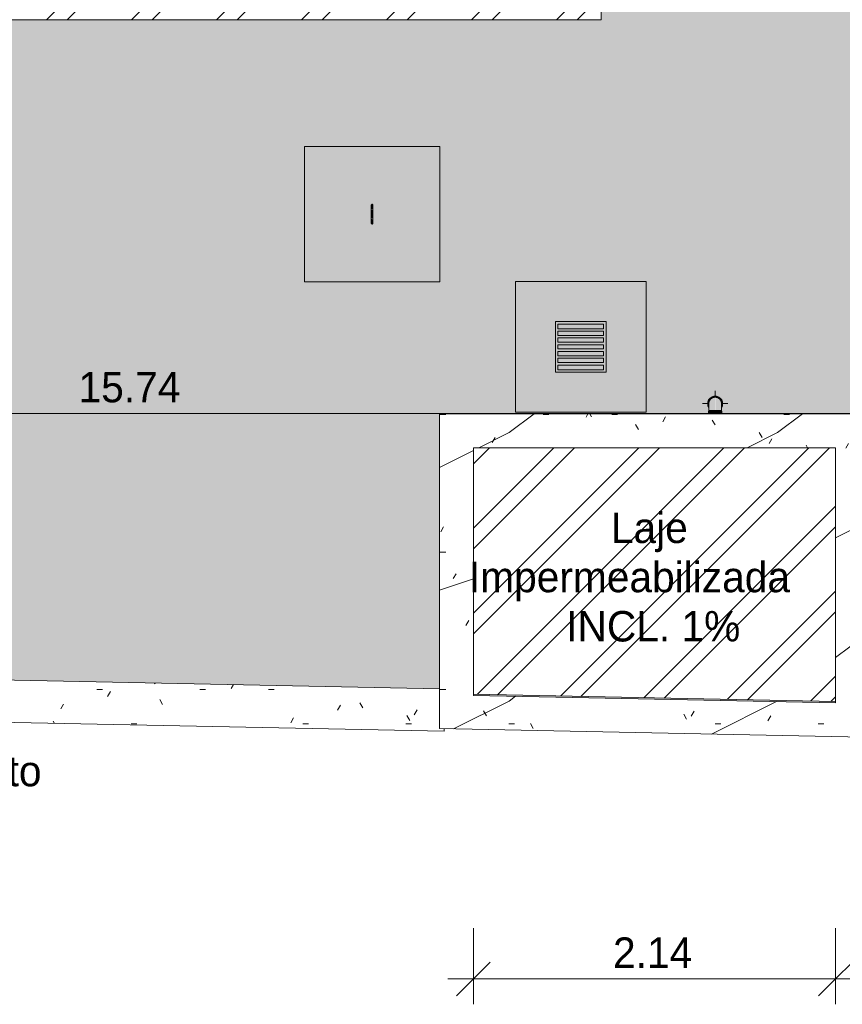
# Model space of a CAD drawing. Header units: millimetres. Extents: x -62808 to 71352, y -27667 to 33271.
# Tile 30 of 71: x -2894 to 1973, y -27667 to -21845. Entities that reach past the tile are written whole.
import ezdxf

# ---------------------------------------------------------------- set-up
doc = ezdxf.new("R2010")
doc.units = ezdxf.units.MM
for name, color, linetype, lineweight in [('A-ANNO-DIMS', 211, 'Continuous', 9), ('A-ANNO-DIMS-100', 211, 'Continuous', 9), ('A-DETL-GENF', 92, 'Continuous', 50), ('A-DETL-THIN', 151, 'Continuous', 9), ('A-FLOR', 192, 'Continuous', 18), ('A-FLOR-PATT', 8, 'Continuous', 18), ('A-GENM', 13, 'Continuous', 9), ('A-ROOF', 132, 'Continuous', 9), ('A-ROOF-OTLN', 132, 'Continuous', 9), ('A-ROOF-PATT', 132, 'Continuous', 9), ('A-WALL', 113, 'Continuous', 18), ('G-ANNO-TEXT', 231, 'Continuous', 9), ('P-PIPE', 3, 'Continuous', 9), ('P-PIPE-CNTR', 3, 'Continuous', 9), ('P-SANR-FIXT', 6, 'Continuous', 9)]:
    doc.layers.add(name, color=color, linetype=linetype, lineweight=lineweight)
doc.styles.add('Century Gothic', font='GOTHIC.TTF', dxfattribs={"height": 180})
doc.dimstyles.new('1_8mm_Century_Gothic', dxfattribs={"dimscale": 304.8, "dimtxt": 187.950289, "dimasz": 0.656168, "dimexe": 0.492126, "dimexo": 0.0625, "dimgap": 0.049213, "dimtad": 1, "dimlfac": 0.001, "dimrnd": 0.01, "dimzin": 0, "dimdsep": 46, "dimtxsty": 'Century Gothic', "dimblk1": 'OBLIQUE', "dimblk2": 'OBLIQUE', "dimsah": 1, "dimcen": 0.09, "dimdle": 0.492126, "dimazin": 0, "dimtfac": 1, "dimtdec": 4, "dimtix": 1, "dimtmove": 0, "dimatfit": 3, "dimfxl": 0.984252, "dimfxlon": 1, "dimtvp": 1, "dimtolj": 1, "dimtzin": 0, "dimarcsym": 2})
pattern_1 = [(0, (0, 0), (812.8, 203.2), [33.528, -576.072, 33.528, -576.072, -3251.2]), (0, (0, 0), (812.8, 203.2), [-1219.2, 33.528, -1185.672, 33.528, -576.072, -1422.4]), (0, (0, 0), (812.8, 203.2), [-3048, 33.528, -372.872, 33.528, -982.472]), (120, (304.8, 101.6), (-582.3764, 602.30545), [33.528, -576.072, 33.528, -576.072, -3251.2]), (120, (304.8, 101.6), (-582.3764, 602.30545), [-1219.2, 33.528, -1185.672, 33.528, -576.072, -1422.4]), (120, (304.8, 101.6), (-582.3764, 602.30545), [-3048, 33.528, -372.872, 33.528, -982.472]), (240, (406.4, 508), (-230.4236, -805.50545), [33.528, -576.072, 33.528, -576.072, -3251.2]), (240, (406.4, 508), (-230.4236, -805.50545), [-1219.2, 33.528, -1185.672, 33.528, -576.072, -1422.4]), (240, (406.4, 508), (-230.4236, -805.50545), [-3048, 33.528, -372.872, 33.528, -982.472])]
pattern_2 = [(45, (0, 0), (-251.447, 251.447), []), (45, (0, 381), (-251.447, 251.447), [])]

# ---------------------------------------------------------------- blocks, each defined once
blk = doc.blocks.new('ESG_Caixa de Inspeção de Alvenaria - Caixa de Inspeção de Alvenaria-25673126-PLANTA DE IMPERMEABILIZAÇÃO - COBERTURA')
at = {"layer": 'P-SANR-FIXT'}
h = blk.add_hatch(color=8, dxfattribs=at)
h.paths.add_polyline_path([(-57.2, 0), (-55, 1.9), (-54.5, 0), (-29.8, 0), (-25, 3.5), (-40.5, 4.9), (-52.3, 4), (-54.4, 4.3), (-57.1, 0.5)])
h.paths.add_polyline_path([(-29.8, 0), (-27.4, 0), (-27.4, 1.2)])
for points in [[(-57.2, 0), (-55.8, -4.3), (-54.9, -3.5), (-54.1, -3.6), (-45.1, -5), (-30, -4.3), (-25, -3.5), (-30.9, 0), (-54.5, 0), (-55.6, -2.5), (-56.4, -1.3)], [(-25, 4.3), (-25, 0), (25, 0), (25, 5), (-25, 4.5)], [(-25, -5), (25, -4.3), (25, 0), (-25, 0), (-25, -4.9)], [(25, -4.3), (37.2, -4.8), (43.7, -4.3), (53, -4.9), (55.5, -3.5), (56.2, 0), (29.8, 0), (25.9, -3.5)]]:
    blk.add_hatch(color=8, dxfattribs=at).paths.add_polyline_path(points)
h = blk.add_hatch(color=8, dxfattribs=at)
h.paths.add_polyline_path([(25, 4.3), (31.3, 0), (56.2, 0), (54.5, 4.6), (47.1, 5), (38.7, 4.5), (31.3, 4.9)])
h.paths.add_polyline_path([(25, 2.5), (27.4, 0), (29.8, 0), (27.3, 1.3)])
at = {"layer": 'P-SANR-FIXT', "color": 253}
for p, q in [((25, 5), (-25, 5)), ((-25, -5), (25, -5))]:
    blk.add_line(p, q, dxfattribs=at)
at = {"layer": 'P-SANR-FIXT', "color": 253, "flags": 128}
for points in [[(-58.3, 0), (-58.3, 0.2), (-58.3, 0.4), (-58.3, 0.6), (-58.3, 0.8), (-58.2, 1), (-58.2, 1.2), (-58.1, 1.4), (-58.1, 1.6), (-58, 1.8), (-57.9, 1.9), (-57.9, 2.1), (-57.8, 2.3), (-57.7, 2.5), (-57.6, 2.7), (-57.5, 2.8), (-57.3, 3), (-57.2, 3.1), (-57.1, 3.3), (-57, 3.4), (-56.8, 3.6), (-56.7, 3.7), (-56.5, 3.9), (-56.4, 4), (-56.2, 4.1), (-56, 4.2), (-55.9, 4.3), (-55.7, 4.4), (-55.5, 4.5), (-55.3, 4.6), (-55.1, 4.7), (-55, 4.7), (-54.8, 4.8), (-54.6, 4.8), (-54.4, 4.9), (-54.2, 4.9), (-54, 5), (-53.8, 5), (-53.6, 5), (-53.4, 5), (-53.3, 5)], [(-53.3, -5), (-53.5, -5), (-53.7, -5), (-53.9, -5), (-54.1, -4.9), (-54.3, -4.9), (-54.5, -4.9), (-54.7, -4.8), (-54.9, -4.7), (-55.1, -4.7), (-55.3, -4.6), (-55.5, -4.5), (-55.6, -4.4), (-55.8, -4.3), (-56, -4.2), (-56.2, -4.1), (-56.3, -4), (-56.5, -3.9), (-56.6, -3.8), (-56.8, -3.6), (-56.9, -3.5), (-57.1, -3.3), (-57.2, -3.2), (-57.3, -3), (-57.4, -2.9), (-57.5, -2.7), (-57.6, -2.5), (-57.7, -2.4), (-57.8, -2.2), (-57.9, -2), (-58, -1.8), (-58.1, -1.6), (-58.1, -1.4), (-58.2, -1.2), (-58.2, -1), (-58.3, -0.8), (-58.3, -0.7), (-58.3, -0.5), (-58.3, -0.3), (-58.3, -0.1), (-58.3, 0)], [(-25, 5), (-26.1, 5), (-27.3, 5), (-28.4, 5), (-29.5, 5), (-30.6, 5), (-31.7, 5), (-32.8, 5), (-33.9, 5), (-35, 5), (-36, 5), (-37.1, 5), (-38.1, 5), (-39.1, 5), (-40.1, 5), (-41, 5), (-41.9, 5), (-42.8, 5), (-43.7, 5), (-44.5, 5), (-45.3, 5), (-46.1, 5), (-46.8, 5), (-47.5, 5), (-48.2, 5), (-48.8, 5), (-49.4, 5), (-50, 5), (-50.5, 5), (-51, 5), (-51.4, 5), (-51.8, 5), (-52.1, 5), (-52.4, 5), (-52.7, 5), (-52.9, 5), (-53.1, 5), (-53.2, 5), (-53.3, 5), (-53.3, 5)], [(-53.3, 5), (-53.3, 5), (-53.3, 5)], [(53.3, 5), (53.3, 5), (53.2, 5), (53.1, 5), (53, 5), (52.8, 5), (52.5, 5), (52.2, 5), (51.9, 5), (51.5, 5), (51.1, 5), (50.6, 5), (50.1, 5), (49.6, 5), (49, 5), (48.4, 5), (47.7, 5), (47, 5), (46.3, 5), (45.5, 5), (44.7, 5), (43.9, 5), (43.1, 5), (42.2, 5), (41.2, 5), (40.3, 5), (39.3, 5), (38.4, 5), (37.3, 5), (36.3, 5), (35.3, 5), (34.2, 5), (33.1, 5), (32, 5), (30.9, 5), (29.8, 5), (28.7, 5), (27.6, 5), (26.4, 5), (25.3, 5), (25, 5)], [(53.3, 5), (53.5, 5), (53.7, 5), (53.9, 5), (54.1, 4.9), (54.3, 4.9), (54.5, 4.9), (54.7, 4.8), (54.9, 4.7), (55.1, 4.7), (55.3, 4.6), (55.5, 4.5), (55.6, 4.4), (55.8, 4.3), (56, 4.2), (56.2, 4.1), (56.3, 4), (56.5, 3.9), (56.6, 3.8), (56.8, 3.6), (56.9, 3.5), (57.1, 3.3), (57.2, 3.2), (57.3, 3), (57.4, 2.9), (57.5, 2.7), (57.6, 2.5), (57.7, 2.4), (57.8, 2.2), (57.9, 2), (58, 1.8), (58.1, 1.6), (58.1, 1.4), (58.2, 1.2), (58.2, 1), (58.3, 0.8), (58.3, 0.7), (58.3, 0.5), (58.3, 0.3), (58.3, 0.1), (58.3, 0)], [(53.3, 5), (53.3, 5), (53.3, 5)], [(58.3, 0), (58.3, -0.2), (58.3, -0.4), (58.3, -0.6), (58.3, -0.8), (58.2, -1), (58.2, -1.2), (58.1, -1.4), (58.1, -1.6), (58, -1.8), (57.9, -1.9), (57.9, -2.1), (57.8, -2.3), (57.7, -2.5), (57.6, -2.7), (57.5, -2.8), (57.3, -3), (57.2, -3.1), (57.1, -3.3), (57, -3.4), (56.8, -3.6), (56.7, -3.7), (56.5, -3.9), (56.4, -4), (56.2, -4.1), (56, -4.2), (55.9, -4.3), (55.7, -4.4), (55.5, -4.5), (55.3, -4.6), (55.1, -4.7), (55, -4.7), (54.8, -4.8), (54.6, -4.8), (54.4, -4.9), (54.2, -4.9), (54, -5), (53.8, -5), (53.6, -5), (53.4, -5), (53.3, -5)], [(-53.3, -5), (-53.3, -5), (-53.3, -5)], [(-53.3, -5), (-53.3, -5), (-53.2, -5), (-53.1, -5), (-53, -5), (-52.8, -5), (-52.5, -5), (-52.2, -5), (-51.9, -5), (-51.5, -5), (-51.1, -5), (-50.6, -5), (-50.1, -5), (-49.6, -5), (-49, -5), (-48.4, -5), (-47.7, -5), (-47, -5), (-46.3, -5), (-45.5, -5), (-44.7, -5), (-43.9, -5), (-43.1, -5), (-42.2, -5), (-41.2, -5), (-40.3, -5), (-39.3, -5), (-38.4, -5), (-37.3, -5), (-36.3, -5), (-35.3, -5), (-34.2, -5), (-33.1, -5), (-32, -5), (-30.9, -5), (-29.8, -5), (-28.7, -5), (-27.6, -5), (-26.4, -5), (-25.3, -5), (-25, -5)], [(25, -5), (26.1, -5), (27.3, -5), (28.4, -5), (29.5, -5), (30.6, -5), (31.7, -5), (32.8, -5), (33.9, -5), (35, -5), (36, -5), (37.1, -5), (38.1, -5), (39.1, -5), (40.1, -5), (41, -5), (41.9, -5), (42.8, -5), (43.7, -5), (44.5, -5), (45.3, -5), (46.1, -5), (46.8, -5), (47.5, -5), (48.2, -5), (48.8, -5), (49.4, -5), (50, -5), (50.5, -5), (51, -5), (51.4, -5), (51.8, -5), (52.1, -5), (52.4, -5), (52.7, -5), (52.9, -5), (53.1, -5), (53.2, -5), (53.3, -5), (53.3, -5)], [(53.3, -5), (53.3, -5), (53.3, -5)]]:
    blk.add_lwpolyline(points, dxfattribs=at)
at = {"layer": 'P-SANR-FIXT', "color": 253}
for centre, start_param, end_param in [((-53.3, 0), 5.759587, 7.853982), ((-53.3, 0), 1.570796, 3.665191), ((53.3, 0), 4.712389, 6.283185), ((53.3, 0), 3.141593, 4.712389)]:
    blk.add_ellipse(centre, major_axis=(0, 5), ratio=0.998268, start_param=start_param, end_param=end_param, dxfattribs=at)
blk = doc.blocks.new('Laje Concreto _Inspeção_ - Laje Concreto _Inspeção_-V17-PLANTA DE IMPERMEABILIZAÇÃO - COBERTURA')
at = {"layer": 'A-GENM'}
h = blk.add_hatch(color=8, dxfattribs=at)
h.paths.add_polyline_path([(0, -61.3), (0, -400), (800, -400), (800, 400), (0, 400)])
h.paths.add_polyline_path([(342.8, 0), (344.8, -2.5), (345, 1.9), (344, 1.9), (343.1, 0.5)])
h.paths.add_polyline_path([(375, -2.5), (373.9, 1.3), (372.6, 0), (373.9, -1.3)])
h.paths.add_polyline_path([(425, 2.5), (426.1, -1.3), (427.4, 0), (426.1, 1.3)])
h.paths.add_polyline_path([(429.8, 0), (425, -3.5), (425.9, -3.5), (428.4, -1.2)])
h.paths.add_polyline_path([(425, 4.3), (425, 2.5), (427, 2.5), (425.9, 3.6)])
h.paths.add_polyline_path([(342.8, 0), (344.2, 4.3), (345.1, 3.5), (345.9, 3.6), (354.9, 5), (370.2, 4.3), (375, 4.5), (375, 5), (455.3, 4.2), (455.7, -2.5), (454.5, -4.6), (447.1, -5), (440, -4.3), (430.7, -4.8), (425, -5), (375, -4.3), (375, -3.5), (359.5, -4.9), (347.7, -4), (345.6, -4.3), (343.2, -1.3)])
at = {"layer": 'A-GENM', "color": 250}
for p, q in [((800, 400), (0, 400)), ((0, 400), (0, -400)), ((800, -400), (800, 400)), ((0, -400), (800, -400))]:
    blk.add_line(p, q, dxfattribs=at)
blk = doc.blocks.new('Tampa de Concreto com Grelha _Inspeção_ - Tampa de Concreto com Grelha _Inspeção_-23948118-PLANTA DE IMPERMEABILIZAÇÃO - COBERTURA')
at = {"layer": 'A-GENM', "color": 250}
for p, q in [((774, 387), (0, 387)), ((0, 387), (0, -387)), ((774, -387), (774, 387)), ((537, 150), (237, 150)), ((237, 150), (237, -150)), ((237, 150), (537, 150)), ((237, -150), (237, 150)), ((252, -135), (252, 135)), ((252, 135), (279.5, 135)), ((279.5, 135), (279.5, -135)), ((294.5, -135), (294.5, 135)), ((294.5, 135), (319.5, 135)), ((319.5, 135), (319.5, -135)), ((334.5, -135), (334.5, 135)), ((334.5, 135), (359.5, 135)), ((359.5, 135), (359.5, -135)), ((374.5, -135), (374.5, 135)), ((374.5, 135), (399.5, 135)), ((399.5, 135), (399.5, -135)), ((414.5, -135), (414.5, 135)), ((414.5, 135), (439.5, 135)), ((439.5, 135), (439.5, -135)), ((454.5, -135), (454.5, 135)), ((454.5, 135), (479.5, 135)), ((479.5, 135), (479.5, -135)), ((494.5, 135), (522, 135)), ((494.5, -135), (494.5, 135)), ((522, 135), (522, -135)), ((537, -150), (537, 150)), ((537, 150), (537, -150)), ((237, -150), (537, -150)), ((537, -150), (237, -150)), ((279.5, -135), (252, -135)), ((319.5, -135), (294.5, -135)), ((359.5, -135), (334.5, -135)), ((399.5, -135), (374.5, -135)), ((439.5, -135), (414.5, -135)), ((479.5, -135), (454.5, -135)), ((522, -135), (494.5, -135)), ((0, -387), (774, -387))]:
    blk.add_line(p, q, dxfattribs=at)
blk = doc.blocks.new('PLUV_Serie Reforcada_Joelho 45_90 - Standard-25854213-PLANTA DE IMPERMEABILIZAÇÃO - COBERTURA')
at = {"layer": 'P-PIPE'}
for points in [[(1183.6, -24153.6), (1220.5, -24153.6), (1219.9, -24077.2), (1208.2, -24079.5), (1198.7, -24084.6), (1191.5, -24091.4), (1186.8, -24099.3), (1184.3, -24107.1), (1185.1, -24107.9), (1183.6, -24113.2), (1183.5, -24141.1), (1183.2, -24150.8), (1183.4, -24153.6)], [(1248.7, -24153.6), (1258, -24153.6), (1258, -24134.4), (1257.3, -24110.7), (1256.8, -24107.1), (1257, -24107.1), (1255.6, -24102.3), (1250.5, -24093.3), (1241.2, -24083.7), (1237.8, -24081.5), (1227.3, -24078), (1220.5, -24077.1), (1220.5, -24153.6), (1248, -24153.6)], [(1208.2, -24176.1), (1220.5, -24176.1), (1220.5, -24159), (1181.4, -24159), (1182.1, -24176.1), (1206.9, -24176.1)], [(1246.6, -24176.1), (1260, -24176.1), (1259, -24159), (1220.5, -24159), (1220.5, -24176.1), (1243.9, -24176.1)]]:
    blk.add_hatch(color=256, dxfattribs=at).paths.add_polyline_path(points)
h = blk.add_hatch(color=256, dxfattribs=at)
h.paths.add_polyline_path([(1257.6, -24117.7), (1257.7, -24111.9), (1256.8, -24107.1), (1255.7, -24107.4), (1257.4, -24113.2), (1257.6, -24117.5)])
h.paths.add_polyline_path([(1184.3, -24104.9), (1190.4, -24093.5), (1186.4, -24099.9), (1185.5, -24102.1)])
h.paths.add_polyline_path([(1183.4, -24117.7), (1184.5, -24109.1), (1184.3, -24107.1), (1184.1, -24107.1), (1183.4, -24117.5)])
h.paths.add_polyline_path([(1256.8, -24104.9), (1251.9, -24094.6), (1253.5, -24097.6), (1255.6, -24102.3)])
h = blk.add_hatch(color=256, dxfattribs=at)
h.paths.add_polyline_path([(1181.4, -24159), (1184.3, -24158.3), (1183, -24158.1), (1182.1, -24158.6)])
h.paths.add_polyline_path([(1191.7, -24159), (1220.5, -24159), (1220, -24156.6), (1186.1, -24157.7), (1186.1, -24159), (1190.5, -24159)])
h = blk.add_hatch(color=256, dxfattribs=at)
h.paths.add_polyline_path([(1185.8, -24156.6), (1183.6, -24153.6), (1184.4, -24156.6), (1185.3, -24156.6)])
h.paths.add_polyline_path([(1210.9, -24156.6), (1220.5, -24156.6), (1220.5, -24153.6), (1185.3, -24153.6), (1186.1, -24156.6), (1210.8, -24156.6)])
h = blk.add_hatch(color=256, dxfattribs=at)
h.paths.add_polyline_path([(1230.8, -24156.6), (1244.7, -24156.6), (1243.8, -24153.6), (1220.5, -24154.2), (1221.1, -24156.6), (1230.8, -24156.6)])
h.paths.add_polyline_path([(1255.2, -24156.6), (1255, -24153.6), (1244.7, -24153.6), (1244.8, -24156.6), (1255, -24156.6)])
h.paths.add_polyline_path([(1257.5, -24156.6), (1256.7, -24154.6), (1256, -24156.6), (1257.4, -24156.6)])
h = blk.add_hatch(color=256, dxfattribs=at)
h.paths.add_polyline_path([(1257.4, -24159), (1258, -24158.1), (1256.8, -24158.3)])
h.paths.add_polyline_path([(1249.4, -24159), (1255.2, -24157.8), (1252.5, -24156.6), (1220.5, -24156.6), (1220.6, -24159), (1249.3, -24159)])
for p, q in [((1183, -24156.6), (1180.7, -24159)), ((1180.7, -24159), (1180.7, -24176.1)), ((1220.5, -24159), (1181.4, -24159)), ((1183, -24114.6), (1183, -24114.6)), ((1183, -24153.6), (1183, -24156.6)), ((1220.5, -24156.6), (1183.6, -24156.6)), ((1257.5, -24156.6), (1220.5, -24156.6)), ((1259.7, -24159), (1220.5, -24159)), ((1258, -24114.6), (1258, -24114.6)), ((1258, -24156.6), (1258, -24153.6)), ((1260.3, -24159), (1258, -24156.6)), ((1260.3, -24176.1), (1260.3, -24159))]:
    blk.add_line(p, q, dxfattribs=at)
at = {"layer": 'P-PIPE', "flags": 128}
for points in [[(1183, -24114.6), (1183.1, -24113.1), (1183.2, -24111.6), (1183.3, -24110.1), (1183.5, -24108.6), (1183.8, -24107.2), (1184.1, -24105.7), (1184.5, -24104.2), (1184.9, -24102.8), (1185.4, -24101.4), (1186, -24100), (1186.6, -24098.6), (1187.3, -24097.3), (1188, -24096), (1188.8, -24094.7), (1189.6, -24093.4), (1190.5, -24092.2), (1191.4, -24091), (1192.4, -24089.9), (1193.4, -24088.8), (1194.4, -24087.7), (1195.5, -24086.7), (1196.7, -24085.7), (1197.8, -24084.8), (1199, -24083.9), (1200.3, -24083.1), (1201.6, -24082.3), (1202.9, -24081.5), (1204.2, -24080.9), (1205.6, -24080.2), (1207, -24079.7), (1208.4, -24079.1), (1209.8, -24078.7), (1211.2, -24078.3), (1212.7, -24077.9), (1214.2, -24077.7), (1215.7, -24077.4), (1217.1, -24077.3), (1218.6, -24077.2), (1220.1, -24077.1), (1220.5, -24077.1)], [(1220.5, -24077.1), (1222, -24077.1), (1223.5, -24077.2), (1225, -24077.4), (1226.5, -24077.6), (1228, -24077.9), (1229.5, -24078.2), (1230.9, -24078.6), (1232.3, -24079), (1233.8, -24079.5), (1235.1, -24080.1), (1236.5, -24080.7), (1237.9, -24081.3), (1239.2, -24082.1), (1240.5, -24082.8), (1241.7, -24083.7), (1242.9, -24084.5), (1244.1, -24085.4), (1245.3, -24086.4), (1246.4, -24087.4), (1247.4, -24088.5), (1248.5, -24089.6), (1249.4, -24090.7), (1250.4, -24091.9), (1251.3, -24093.1), (1252.1, -24094.3), (1252.9, -24095.6), (1253.6, -24096.9), (1254.3, -24098.3), (1254.9, -24099.6), (1255.5, -24101), (1256, -24102.4), (1256.5, -24103.9), (1256.9, -24105.3), (1257.2, -24106.8), (1257.5, -24108.2), (1257.7, -24109.7), (1257.9, -24111.2), (1258, -24112.7), (1258, -24114.2), (1258, -24114.6)], [(1183, -24114.6), (1183, -24114.6), (1183, -24114.7), (1183, -24114.9), (1183, -24115.1), (1183, -24115.4), (1183, -24115.7), (1183, -24116.1), (1183, -24116.6), (1183, -24117.1), (1183, -24117.7), (1183, -24118.3), (1183, -24119), (1183, -24119.8), (1183, -24120.6), (1183, -24121.4), (1183, -24122.3), (1183, -24123.3), (1183, -24124.3), (1183, -24125.3), (1183, -24126.4), (1183, -24127.6), (1183, -24128.8), (1183, -24130), (1183, -24131.2), (1183, -24132.5), (1183, -24133.9), (1183, -24135.2), (1183, -24136.6), (1183, -24138), (1183, -24139.5), (1183, -24140.9), (1183, -24142.4), (1183, -24143.9), (1183, -24145.4), (1183, -24147), (1183, -24148.5), (1183, -24150.1), (1183, -24151.6), (1183, -24153.2), (1183, -24153.6)], [(1258, -24153.6), (1258, -24152), (1258, -24150.5), (1258, -24148.9), (1258, -24147.4), (1258, -24145.9), (1258, -24144.3), (1258, -24142.8), (1258, -24141.3), (1258, -24139.9), (1258, -24138.4), (1258, -24137), (1258, -24135.6), (1258, -24134.2), (1258, -24132.9), (1258, -24131.6), (1258, -24130.3), (1258, -24129.1), (1258, -24127.9), (1258, -24126.7), (1258, -24125.6), (1258, -24124.6), (1258, -24123.5), (1258, -24122.6), (1258, -24121.7), (1258, -24120.8), (1258, -24120), (1258, -24119.2), (1258, -24118.5), (1258, -24117.9), (1258, -24117.3), (1258, -24116.7), (1258, -24116.2), (1258, -24115.8), (1258, -24115.5), (1258, -24115.2), (1258, -24114.9), (1258, -24114.8), (1258, -24114.7), (1258, -24114.6)]]:
    blk.add_lwpolyline(points, dxfattribs=at)
at = {"layer": 'P-PIPE'}
for major_axis, start_param, end_param in [((-37.5, 0), 4.712389, 6.360287), ((37.5, 0), 1.570796, 3.218694), ((37.5, 0), 6.206084, 7.853982), ((37.5, 0), 6.206084, 7.853982)]:
    blk.add_ellipse((1220.5, -24114.6), major_axis=major_axis, ratio=0.999988, start_param=start_param, end_param=end_param, dxfattribs=at)
blk = doc.blocks.new('PLUV_Serie Reforcada_Luva Simples - Standard-V25-PLANTA DE IMPERMEABILIZAÇÃO - COBERTURA')
at = {"layer": 'P-PIPE'}
for points in [[(1183.3, -24138.1), (1181.9, -24107), (1188.3, -24092.3), (1196.3, -24083.7), (1210.8, -24076.4), (1220.5, -24074.4), (1220.5, -24070.4), (1205.4, -24073), (1190.9, -24082.2), (1182.2, -24092.5), (1176.9, -24107.8), (1177.6, -24124.3), (1183.2, -24138)], [(1257.8, -24138.1), (1258.9, -24136.8), (1264.2, -24121.5), (1263.4, -24104.9), (1256.8, -24090), (1246.8, -24079.5), (1235.7, -24073), (1220.5, -24070.4), (1220.7, -24075.1), (1234.1, -24077.5), (1248.5, -24086.7), (1256, -24097.9), (1259.5, -24107.8), (1258.7, -24124.9), (1257.9, -24128.3), (1257.9, -24137.2)]]:
    blk.add_hatch(color=256, dxfattribs=at).paths.add_polyline_path(points)
h = blk.add_hatch(color=256, dxfattribs=at)
h.paths.add_polyline_path([(1210.3, -24076.4), (1198.4, -24082.2), (1190.2, -24089.8), (1185.2, -24097.6), (1181.9, -24107.8), (1181.4, -24117.5), (1183.3, -24123.5), (1184.5, -24104.4), (1190.5, -24092.6), (1196.2, -24086.4), (1205.4, -24080.6), (1210.8, -24078.4), (1210.5, -24077.1)])
h.paths.add_polyline_path([(1257.9, -24126.9), (1259.2, -24121.5), (1259.7, -24111.7), (1257.8, -24102.1), (1252.8, -24092.3), (1245.5, -24084.4), (1238.1, -24079.5), (1227.3, -24076), (1220, -24075.2), (1210.6, -24077.5), (1211.5, -24078.3), (1221.2, -24077.2), (1232.8, -24079.5), (1242.8, -24084.8), (1248.7, -24090.3), (1254.7, -24099.9), (1257.2, -24108.5), (1257.7, -24118.7), (1257.9, -24126.7)])
for p, q in [((1176.2, -24114.7), (1176.2, -24114.7)), ((1181, -24114.6), (1181, -24114.7)), ((1181, -24114.7), (1181, -24115)), ((1260.1, -24114.7), (1260.1, -24114.6)), ((1260.1, -24115), (1260.1, -24114.7)), ((1264.8, -24114.7), (1264.8, -24114.7))]:
    blk.add_line(p, q, dxfattribs=at)
for centre, major_axis, start_param, end_param in [((1220.5, -24114.7), (44.3, 0), 1.570796, 3.703383), ((1220.5, -24114.7), (44.3, 0), 2.306972, 2.930762), ((1220.5, -24114.6), (39.5, 0), 1.570796, 3.458785), ((1220.5, -24114.7), (44.3, 0), 1.985518, 2.203341), ((1220.5, -24114.7), (39.5, 0), 2.214494, 2.268928), ((1220.5, -24114.7), (39.5, 0), 1.887434, 1.973614), ((1220.5, -24114.7), (44.3, 0), 1.597442, 1.880005), ((1220.5, -24114.7), (-44.3, 0), 2.579802, 4.712389), ((1220.5, -24114.6), (39.5, 0), 5.965993, 7.853982), ((1220.5, -24114.7), (44.3, 0), 1.261588, 1.544151), ((1220.5, -24114.7), (39.5, 0), 1.167979, 1.254158), ((1220.5, -24114.7), (44.3, 0), 0.938252, 1.156074), ((1220.5, -24114.7), (39.5, 0), 0.872665, 0.927099), ((1220.5, -24114.7), (44.3, 0), 0.210831, 0.834621), ((1220.5, -24114.7), (44.3, 0), 3.024959, 3.258449), ((1220.5, -24114.7), (44.3, 0), 3.348853, 3.706151), ((1220.5, -24114.7), (39.5, 0), 2.932124, 3.351786), ((1220.5, -24114.7), (44.3, 0), 5.718627, 6.075925), ((1220.5, -24114.7), (39.5, 0), 6.072992, 6.492654), ((1220.5, -24114.7), (44.3, 0), 6.166329, 6.399819)]:
    blk.add_ellipse(centre, major_axis=major_axis, ratio=0.999988, start_param=start_param, end_param=end_param, dxfattribs=at)
blk = doc.blocks.new('BE-PMSa-MOD-ESG-ESCOLA-EX-000-R_rvt-1-PLANTA DE IMPERMEABILIZAÇÃO - COBERTURA')
at = {"layer": 'P-PIPE', "color": 253}
for p, q in [((1183, -24159), (1183, -24176.1)), ((1258, -24176.1), (1258, -24159))]:
    blk.add_line(p, q, dxfattribs=at)
at = {"layer": 'P-PIPE-CNTR', "color": 253}
for p, q in [((1220.5, -24077.1), (1220.5, -24039.6)), ((1145.5, -24114.6), (1183, -24114.6)), ((1258, -24114.6), (1295.5, -24114.6))]:
    blk.add_line(p, q, dxfattribs=at)
at = {"layer": 'A-GENM', "color": 253, "lineweight": 9, "xscale": 0.9999999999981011, "yscale": 0.9999999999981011}
for name, p, rotation in [('Laje Concreto _Inspeção_ - Laje Concreto _Inspeção_-V17-PLANTA DE IMPERMEABILIZAÇÃO - COBERTURA', (-809.2, -23394.7), 89.9999999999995), ('Tampa de Concreto com Grelha _Inspeção_ - Tampa de Concreto com Grelha _Inspeção_-23948118-PLANTA DE IMPERMEABILIZAÇÃO - COBERTURA', (425.4, -24166.4), 89.9999999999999)]:
    blk.add_blockref(name, p, dxfattribs=dict(at, rotation=rotation))
at = {"layer": 'P-PIPE', "color": 253, "lineweight": 9}
for name in ['PLUV_Serie Reforcada_Luva Simples - Standard-V25-PLANTA DE IMPERMEABILIZAÇÃO - COBERTURA', 'PLUV_Serie Reforcada_Joelho 45_90 - Standard-25854213-PLANTA DE IMPERMEABILIZAÇÃO - COBERTURA']:
    blk.add_blockref(name, (0, 0), dxfattribs=at)
at = {"layer": 'P-SANR-FIXT', "color": 253, "lineweight": 9, "xscale": 0.9999999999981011, "yscale": 0.9999999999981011, "rotation": 89.9999999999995}
blk.add_blockref('ESG_Caixa de Inspeção de Alvenaria - Caixa de Inspeção de Alvenaria-25673126-PLANTA DE IMPERMEABILIZAÇÃO - COBERTURA', (-809.2, -22994.7), dxfattribs=at)
blk = doc.blocks.new('CHAPIM1 - CHAPIM-4684020-PLANTA DE IMPERMEABILIZAÇÃO - COBERTURA')
at = {"layer": 'A-ROOF-PATT', "lineweight": 5}
h = blk.add_hatch(dxfattribs=at)
h.set_pattern_fill('FP_5', color=31, style=0, pattern_type=2)
h.set_pattern_definition(pattern_1)
h.paths.add_polyline_path([(2132.2, -26087.6), (2132.2, -24176.1), (-410, -24176.1), (-410, -26037), (2127.9, -26087.5)])
h.paths.add_polyline_path([(1932.2, -25883.6), (-210, -25840.9), (-210, -24376.1), (1932.2, -24376.1), (1932.2, -25876.1)])
h = blk.add_hatch(dxfattribs=at)
h.set_pattern_fill('FP_18', color=31, style=0, pattern_type=2)
h.set_pattern_definition([(216.87, (635, 1587.5), (4762.4943, 3175.0085), [793.75, -7143.75]), (206.565, (1587.5, 1111.25), (-1587.501, -1587.499), [1774.88, -1774.88]), (198.435, (1587.5, 317.5), (-3174.997, -1587.503), [1004.02, -4016.09])])
h.paths.add_polyline_path([(2132.2, -26087.6), (2132.2, -24176.1), (-410, -24176.1), (-410, -26037), (2127.9, -26087.5)])
h.paths.add_polyline_path([(1932.2, -25883.6), (-210, -25840.9), (-210, -24376.1), (1932.2, -24376.1), (1932.2, -25876.1)])
at = {"layer": 'A-ROOF-OTLN', "color": 130, "lineweight": 5}
for p, q in [((-410, -24176.1), (2132.2, -24176.1)), ((-410, -24176.1), (-410, -26037)), ((2132.2, -24176.1), (2132.2, -26087.6)), ((-210, -24376.1), (-210, -25840.9)), ((1932.2, -24376.1), (-210, -24376.1)), ((1932.2, -25883.6), (1932.2, -24376.1)), ((-210, -25840.9), (1932.2, -25883.6)), ((2132.2, -26087.6), (-410, -26037))]:
    blk.add_line(p, q, dxfattribs=at)
blk = doc.blocks.new('CHAPIM12 - CHAPIM-5294647-PLANTA DE IMPERMEABILIZAÇÃO - COBERTURA')
at = {"layer": 'A-ROOF-PATT', "lineweight": 5}
h = blk.add_hatch(dxfattribs=at)
h.set_pattern_fill('FP_20', color=53, style=0, pattern_type=2)
h.set_pattern_definition(pattern_1)
h.paths.add_polyline_path([(-382.2, -26051.5), (-381.9, -26037.6), (-410, -26037), (-410, -25800.9), (-7615.8, -25657.5), (-7620.7, -25907.4), (-410, -26051)])
at = {"layer": 'A-ROOF-OTLN', "color": 130, "lineweight": 5}
for p, q in [((-7620.7, -25907.4), (-7615.8, -25657.5)), ((-7615.8, -25657.5), (-410, -25800.9)), ((-382.2, -26051.5), (-7620.7, -25907.4)), ((-381.9, -26037.6), (-382.2, -26051.5))]:
    blk.add_line(p, q, dxfattribs=at)
blk = doc.blocks.new('BE-PMSa-MOD-ARQ-ESCOLA-EX-000-R_0056_rvt-1-PLANTA DE IMPERMEABILIZAÇÃO - COBERTURA')
at = {"layer": 'A-FLOR-PATT', "lineweight": 5}
h = blk.add_hatch(dxfattribs=at)
h.set_pattern_fill('FP_5', color=55, style=0, pattern_type=2)
h.set_pattern_definition(pattern_1)
h.paths.add_polyline_path([(1185.8, -24156.6), (1184.3, -24153.6), (1184.4, -24154.7), (1185.3, -24155.9)])
h.paths.add_polyline_path([(1185.8, -24156.6), (1186.1, -24157.7), (1186.1, -24156.6)])
h.paths.add_polyline_path([(8062.7, -25970.2), (8062.3, -23477.4), (4164, -23478.1), (4164, -23525.1), (3827, -23525.1), (3827, -23191.1), (3776.4, -23191.1), (3776.4, -18903.1), (2757.5, -18903.1), (2757.5, -18605), (546, -18605), (546, -21844.6), (-7252.5, -21844.6), (-7252.5, -21918.1), (-7307.5, -21918.1), (-7307.5, -21924.6), (-7387.5, -21924.6), (-7387.5, -21918.1), (-7477.5, -21918.1), (-7477.5, -23934.2), (-7387.5, -23934.2), (-7387.5, -23924.6), (-7307.5, -23924.6), (-7307.5, -23934.2), (-7252.5, -23934.2), (-7252.5, -25664.7), (-410, -25800.9), (-410, -24176.1), (1181.1, -24176.1), (1182.1, -24158.6), (1183.6, -24156.6), (1183, -24137.8), (1181.3, -24134.4), (1176.9, -24121.5), (1177.7, -24104.9), (1184.3, -24090), (1194, -24079.6), (1207, -24072.8), (1220.5, -24070.4), (1235.7, -24073), (1250.2, -24082.2), (1259.8, -24094.9), (1264.2, -24107.8), (1264.2, -24122.4), (1257.4, -24143.4), (1257.4, -24153.6), (1255.8, -24153.6), (1256, -24157), (1259.7, -24159), (1260.3, -24176.1), (2132.2, -24176.1), (2132.6, -25852.2), (8062.7, -25970.2)])
h.paths.add_polyline_path([(1257.4, -24156.6), (1256, -24155.6), (1257.5, -24153.6), (1257.5, -24156.6)])
h.paths.add_polyline_path([(-6367.8, -23914.6), (-7197.5, -23914.6), (-7197.5, -23874.6), (-6257.5, -23874.6), (-6257.5, -23914.6)])
h.paths.add_polyline_path([(-1209.2, -23394.7), (-1209.2, -22594.7), (-409.2, -22594.7), (-409.2, -23394.7), (-747.9, -23394.7)])
h.paths.add_polyline_path([(-6417.2, -21974.6), (-7197.5, -21974.6), (-7197.5, -21934.6), (-6257.5, -21934.6), (-6257.5, -21974.6), (-6367.8, -21974.6)])
h.paths.add_polyline_path([(3424.4, -19716.9), (3423.3, -19713.1), (3422.1, -19714.4), (3423.3, -19715.7)])
h.paths.add_polyline_path([(3419.7, -19714.4), (3424.4, -19710.9), (3423.5, -19710.9), (3421, -19713.2)])
h.paths.add_polyline_path([(3424.4, -19718.7), (3424.4, -19716.9), (3422.4, -19716.9), (3423.6, -19718)])
h.paths.add_polyline_path([(3474.4, -19711.9), (3475.6, -19715.7), (3476.8, -19714.4), (3475.6, -19713.1)])
h.paths.add_polyline_path([(3474.4, -19710.9), (3474.4, -19711.9), (3475.8, -19711.9)])
h.paths.add_polyline_path([(3506.7, -19714.4), (3504.7, -19711.9), (3504.5, -19716.3), (3505.5, -19716.3), (3506.3, -19714.9)])
h.paths.add_polyline_path([(3474.4, -19719.4), (3394.1, -19718.6), (3393.8, -19711.9), (3394.9, -19709.8), (3402.3, -19709.5), (3409.4, -19710.1), (3418.8, -19709.6), (3424.4, -19709.4), (3474.4, -19710.1), (3474.4, -19710.9), (3490, -19709.5), (3501.7, -19710.4), (3503.9, -19710.1), (3506.2, -19715.7), (3505.2, -19718.7), (3504.4, -19718), (3503.5, -19718), (3494.5, -19719.4), (3479.2, -19718.7), (3474.4, -19718.9), (3474.4, -19719.3)])
h.paths.add_polyline_path([(3485.9, -18212.6), (3489.4, -18211.1), (3490.9, -18207.6), (3489.4, -18204.1), (3485.9, -18202.6), (3482.3, -18204.1), (3480.9, -18207.6), (3482.3, -18211.1), (3484.6, -18212.4)])
h.paths.add_polyline_path([(3326.8, -18212.6), (3330.4, -18211.1), (3331.8, -18207.6), (3330.4, -18204.1), (3326.8, -18202.6), (3323.3, -18204.1), (3321.8, -18207.6), (3323.3, -18211.1), (3325.5, -18212.4)])
h.paths.add_polyline_path([(3485.9, -17508.6), (3489.4, -17507.2), (3490.9, -17503.6), (3489.4, -17500.1), (3485.9, -17498.6), (3482.3, -17500.1), (3480.9, -17503.6), (3482.3, -17507.2), (3484.6, -17508.5)])
h.paths.add_polyline_path([(3326.8, -17508.6), (3330.4, -17507.2), (3331.8, -17503.6), (3330.4, -17500.1), (3326.8, -17498.6), (3323.3, -17500.1), (3321.8, -17503.6), (3323.3, -17507.2), (3325.5, -17508.5)])
h.paths.add_polyline_path([(-33291.9, 29879.1), (-30483.5, 29879.1), (-30483.5, 29923.5), (-30349.5, 29923.5), (-30349.5, 30655.3), (-30339.5, 30655.3), (-30339.5, 30838.5), (-22187, 30838.5), (-22187, 29923.5), (-22169.5, 29923.5), (-22169.5, 30002.4), (-18916.5, 30002.4), (-18916.5, 30655.3), (-18857, 30655.3), (-18857, 30838.5), (-10692, 30838.5), (-10692, 29893.7), (-10629.5, 29893.7), (-10629.5, 30002.4), (-7369.5, 30002.4), (-7369.5, 30838.5), (513.5, 30838.5), (513.5, 30655.3), (515.5, 30655.8), (515.5, 30838.5), (805.5, 30838.5), (805.5, 30002.4), (3905.5, 30002.4), (3905.5, 30838.5), (3940.5, 30838.5), (3940.5, 31476.9), (-33457, 31476.8), (-33457, 29918.2), (-33325.5, 29918.2), (-33325.5, 29879.1)])
h.paths.add_polyline_path([(-20116, 30663.4), (-20916, 30663.4), (-20916, 31463.4), (-20116, 31463.4), (-20116, 30684.3)])
h.paths.add_polyline_path([(2352.9, 31038.4), (2355.4, 31036), (2356.7, 31038.4), (2354.1, 31038.4)])
h.paths.add_polyline_path([(2351.1, 31038.4), (2354.1, 31036.1), (2351.9, 31038.4)])
h.paths.add_polyline_path([(2352.9, 31088.4), (2356.7, 31089.5), (2355.4, 31090.7), (2354.1, 31089.5)])
h.paths.add_polyline_path([(2351.9, 31088.4), (2352.9, 31088.4), (2352.9, 31089.7)])
h.paths.add_polyline_path([(2355.4, 31120.6), (2352.9, 31118.6), (2355.4, 31117.9), (2357.7, 31119.1)])
h.paths.add_polyline_path([(2359.8, 31038.4), (2357.9, 31038.4), (2357.9, 31036.4), (2359, 31037.5)])
h.paths.add_polyline_path([(2355.4, 31007.2), (2350.8, 31008.9), (2350.5, 31016.3), (2351.1, 31023.3), (2350.6, 31032.7), (2350.4, 31038.4), (2351.1, 31088.4), (2351.9, 31088.4), (2350.5, 31103.9), (2351.4, 31115.6), (2351.1, 31117.8), (2355.4, 31120.6), (2359.9, 31118.8), (2359.4, 31118), (2359, 31117.4), (2360.4, 31108.4), (2359.7, 31093.1), (2359.9, 31088.4), (2360.4, 31088.4), (2359.6, 31008), (2356.7, 31007.4)])
at = {"layer": 'A-WALL', "lineweight": 5}
blk.add_hatch(color=10, dxfattribs=at).paths.add_polyline_path([(1932.2, -25883.6), (1932.2, -25876.1), (-210, -25833.4), (-210, -25840.9), (1811.7, -25881.2)])
at = {"layer": 'A-WALL', "color": 90, "lineweight": 5}
blk.add_line((-210, -25833.4), (1932.2, -25876.1), dxfattribs=at)
at = {"layer": 'A-ROOF', "color": 90, "lineweight": 5}
for name in ['CHAPIM1 - CHAPIM-4684020-PLANTA DE IMPERMEABILIZAÇÃO - COBERTURA', 'CHAPIM12 - CHAPIM-5294647-PLANTA DE IMPERMEABILIZAÇÃO - COBERTURA']:
    blk.add_blockref(name, (0, 0), dxfattribs=at)
blk = doc.blocks.new('DIMBLOCK18-PLANTA DE IMPERMEABILIZAÇÃO - COBERTURA')
at = {"layer": 'A-ANNO-DIMS-100', "transparency": 16777216}
for p, q in [((-10099.9, -23872.9), (-10099.9, -24322.9)), ((-10099.9, -24172.9), (-10099.9, -23872.9)), ((5638.5, -23872.9), (5638.5, -24322.9)), ((5638.5, -24172.9), (5638.5, -23872.9)), ((-10099.9, -24172.9), (-9999.9, -24072.9)), ((5638.5, -24172.9), (5738.5, -24072.9)), ((-10099.9, -24172.9), (-10199.9, -24272.9)), ((-10099.9, -24172.9), (5638.5, -24172.9)), ((5638.5, -24172.9), (5538.5, -24272.9))]:
    blk.add_line(p, q, dxfattribs=at)
at = {"layer": 'A-ANNO-DIMS-100', "color": 0, "transparency": 16777216, "insert": (-2545.5, -23927.2), "char_height": 180, "width": 755.381, "attachment_point": 1, "line_spacing_factor": 0.984502, "style": 'Century Gothic'}
blk.add_mtext('15.74', dxfattribs=at)
blk = doc.blocks.new('_Oblique')
at = {"color": 0, "linetype": 'ByBlock', "lineweight": -2}
blk.add_line((-0.5, -0.5), (0.5, 0.5), dxfattribs=at)
blk = doc.blocks.new('DIMBLOCK20-PLANTA DE IMPERMEABILIZAÇÃO - COBERTURA')
at = {"layer": 'A-ANNO-DIMS-100', "transparency": 16777216}
for p, q in [((-210, -27217.2), (-210, -27667.2)), ((-210, -27517.2), (-210, -27217.2)), ((1932.2, -27217.2), (1932.2, -27667.2)), ((1932.2, -27517.2), (1932.2, -27217.2)), ((-210, -27517.2), (-110, -27417.2)), ((1932.2, -27517.2), (2032.2, -27417.2)), ((-360, -27517.2), (1932.2, -27517.2)), ((-210, -27517.2), (-310, -27617.2)), ((1932.2, -27517.2), (1832.2, -27617.2))]:
    blk.add_line(p, q, dxfattribs=at)
at = {"layer": 'A-ANNO-DIMS-100', "color": 0, "transparency": 16777216, "insert": (616.4, -27271.5), "char_height": 180, "width": 587.121, "attachment_point": 1, "line_spacing_factor": 0.984502, "style": 'Century Gothic'}
blk.add_mtext('2.14', dxfattribs=at)
blk = doc.blocks.new('DIMBLOCK21-PLANTA DE IMPERMEABILIZAÇÃO - COBERTURA')
at = {"layer": 'A-ANNO-DIMS-100', "transparency": 16777216}
for p, q in [((1932.2, -27217.2), (1932.2, -27667.2)), ((1932.2, -27517.2), (1932.2, -27217.2)), ((13712.1, -27217.2), (13712.1, -27667.2)), ((13712.1, -27517.2), (13712.1, -27217.2)), ((1932.2, -27517.2), (2032.2, -27417.2)), ((13712.1, -27517.2), (13812.1, -27417.2)), ((1932.2, -27517.2), (1832.2, -27617.2)), ((1932.2, -27517.2), (13712.1, -27517.2)), ((13712.1, -27517.2), (13612.1, -27617.2))]:
    blk.add_line(p, q, dxfattribs=at)
at = {"layer": 'A-ANNO-DIMS-100', "color": 0, "transparency": 16777216, "insert": (7507.4, -27271.5), "char_height": 180, "width": 755.381, "attachment_point": 1, "line_spacing_factor": 0.984502, "style": 'Century Gothic'}
blk.add_mtext('11.78', dxfattribs=at)

msp = doc.modelspace()

# ---------------------------------------------------------------- hatches: boundary and pattern name
at = {"layer": 'A-DETL-GENF', "lineweight": 18}
h = msp.add_hatch(dxfattribs=at)
h.set_pattern_fill('FP_1', color=94, style=0, pattern_type=2)
h.set_pattern_definition(pattern_2)
h.paths.add_polyline_path([(-7252.55, -21844.618), (545.99, -21844.618), (545.99, -18605.038), (-33.014, -18605.038), (-33.014, -17013.118), (-7252.55, -17013.118), (-7252.55, -21762.958)])
at = {"layer": 'A-FLOR'}
h = msp.add_hatch(dxfattribs=at)
h.set_pattern_fill('FP_1', color=214, style=0, pattern_type=2)
h.set_pattern_definition(pattern_2)
h.paths.add_polyline_path([(1932.167, -25876.084), (1932.167, -24376.148), (-210.036, -24376.148), (-210.036, -25833.444), (1924.663, -25875.935)])

# ---------------------------------------------------------------- linework, layer by layer
at = {"layer": 'A-DETL-THIN'}
for p, q in [((545.99, -21844.618), (545.99, -18605.038)), ((-7252.55, -21844.618), (545.99, -21844.618))]:
    msp.add_line(p, q, dxfattribs=at)

# ---------------------------------------------------------------- block references
at = {"lineweight": 5}
for name in ['BE-PMSa-MOD-ARQ-ESCOLA-EX-000-R_0056_rvt-1-PLANTA DE IMPERMEABILIZAÇÃO - COBERTURA', 'BE-PMSa-MOD-ESG-ESCOLA-EX-000-R_rvt-1-PLANTA DE IMPERMEABILIZAÇÃO - COBERTURA']:
    msp.add_blockref(name, (0, 0), dxfattribs=at)

# ---------------------------------------------------------------- texts
at = {"layer": 'G-ANNO-TEXT', "color": 7, "char_height": 180, "attachment_point": 1, "style": 'Century Gothic'}
for s, insert, width in [('Laje ', (603.658, -24759.388), 665.40062), ('Impermeabilizada', (-236.394, -25050.43), 2621.51813), ('INCL. 1%', (339.075, -25341.472), 1234.59875), ('Chapim de Concreto', (-4972.139, -26197.828), 3086.49687)]:
    msp.add_mtext(s, dxfattribs=dict(at, insert=insert, width=width))

# ---------------------------------------------------------------- dimensions: what is measured, and where the dimension line sits
at = {"layer": 'A-ANNO-DIMS'}
for base, p1, p2, override, picture, middle in [((5638.45, -24172.941), (-10099.95, -23872.941), (5638.45, -23872.941), {"dimpost": '<>', "dimfxl": 15738.40001}, 'DIMBLOCK18-PLANTA DE IMPERMEABILIZAÇÃO - COBERTURA', (-2230.75, -24063.414)), ((1932.167, -27517.182), (-210.036, -27217.182), (1932.167, -27217.182), {"dimpost": '<>', "dimfxl": 2142.202664}, 'DIMBLOCK20-PLANTA DE IMPERMEABILIZAÇÃO - COBERTURA', (861.066, -27408.205)), ((13712.119, -27517.182), (1932.167, -27217.182), (13712.119, -27217.182), {"dimpost": '<>', "dimfxl": 11779.952048}, 'DIMBLOCK21-PLANTA DE IMPERMEABILIZAÇÃO - COBERTURA', (7822.143, -27407.654))]:
    dim = msp.add_linear_dim(base=base, p1=p1, p2=p2, dimstyle='1_8mm_Century_Gothic', override=override, dxfattribs=at)
    dim.commit()
    dim.dimension.update_dxf_attribs({"geometry": picture, "text_midpoint": middle})

doc.saveas('drawing.dxf')
